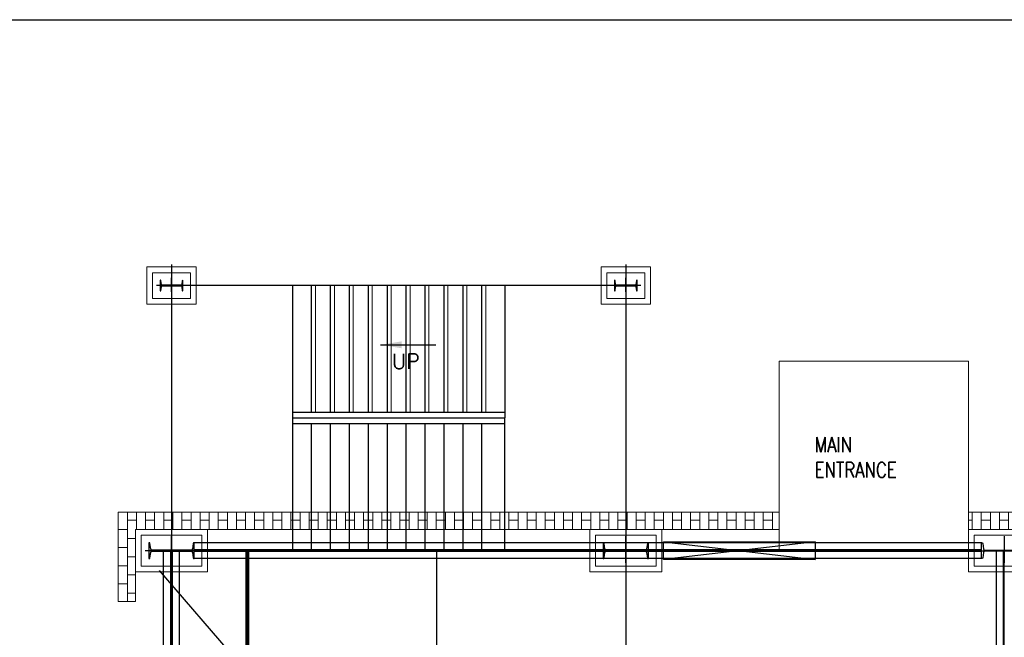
# Model space of a CAD drawing. Header units: inches. Extents: x -204116 to 930598, y -391373 to 256461.
# Tile 25 of 225: x -193679 to -180672, y 42574 to 50728. Entities that reach past the tile are written whole.
import ezdxf
from ezdxf.lldxf.tags import DXFTag

# ---------------------------------------------------------------- set-up
doc = ezdxf.new("R2010")
doc.units = ezdxf.units.IN
doc.header["$LTSCALE"] = 10
doc.header["$MEASUREMENT"] = 0
doc.linetypes.add('CENTER', pattern=[2, 1.25, -0.25, 0.25, -0.25])
doc.linetypes.add('CONTINOUS', pattern=[0])
for name, color, linetype, lineweight in [('cen', 2, 'CENTER2', 25), ('HIDEN', 8, 'CONTINOUS', 9), ('TEXT', 3, 'Continuous', 25)]:
    doc.layers.add(name, color=color, linetype=linetype, lineweight=lineweight)
doc.layers.add('EQP', color=71, linetype='Continuous')
doc.styles.add('romans', font='romans.shx', dxfattribs={"width": 0.8})
doc.styles.get("Standard").update_dxf_attribs({"font": 'simplex.shx'})
tags = doc.linetypes.add('CENTER2', pattern=[1.125, 0.75, -0.125, 0.125, -0.125]).pattern_tags.tags
tags[10:11] = [DXFTag(74, 4), DXFTag(75, 0), DXFTag(340, '0'), DXFTag(46, 1.0), DXFTag(50, 0.0), DXFTag(44, 0.0), DXFTag(45, 0.0)]
tags[8:9] = [DXFTag(74, 4), DXFTag(75, 0), DXFTag(340, '0'), DXFTag(46, 1.0), DXFTag(50, 0.0), DXFTag(44, 0.0), DXFTag(45, 0.0)]
tags[6:7] = [DXFTag(74, 4), DXFTag(75, 0), DXFTag(340, '0'), DXFTag(46, 1.0), DXFTag(50, 0.0), DXFTag(44, 0.0), DXFTag(45, 0.0)]
tags[4:5] = [DXFTag(74, 4), DXFTag(75, 0), DXFTag(340, '0'), DXFTag(46, 1.0), DXFTag(50, 0.0), DXFTag(44, 0.0), DXFTag(45, 0.0)]
doc.dimstyles.new('DIM 100', dxfattribs={"dimtxt": 280, "dimasz": 280, "dimexe": 100, "dimexo": 100, "dimgap": 50, "dimtad": 1, "dimdec": 0, "dimzin": 13, "dimdsep": 46, "dimtxsty": 'Standard', "dimcen": 0, "dimdle": 200, "dimclrd": 252, "dimclre": 20, "dimclrt": 121, "dimadec": 0, "dimazin": 0, "dimtfac": 1.111111, "dimtdec": 0, "dimtix": 1, "dimtmove": 2, "dimatfit": 3, "dimfxl": 1, "dimtolj": 1, "dimtzin": 13, "dimlwd": -1, "dimlwe": -1, "dimarcsym": 0})

# ---------------------------------------------------------------- blocks, each defined once
blk = doc.blocks.new('MB 600')
at = {"layer": 'cen'}
for p, q in [((1434933, -1594061, -4420572), (1434933, -1594411, -4420572)), ((1434583, -1594220, -4420572), (1435283, -1594220, -4420572))]:
    blk.add_line(p, q, dxfattribs=at)
at = {"layer": 'EQP', "color": 3, "ltscale": 0.05, "elevation": -4420572}
blk.add_lwpolyline([(1434633, -1594115), (1434633, -1594325), (1434637, -1594325, 0.373885), (1434647, -1594316), (1434657, -1594243, -0.373885), (1434677, -1594226), (1435188, -1594226, -0.373885), (1435208, -1594243), (1435218, -1594316, 0.373885), (1435228, -1594325), (1435233, -1594325), (1435233, -1594115), (1435228, -1594115, 0.373885), (1435218, -1594124), (1435208, -1594197, -0.373885), (1435188, -1594214), (1434677, -1594214, -0.373885), (1434657, -1594197), (1434647, -1594124, 0.373885), (1434637, -1594115)], format="xyb", close=True, dxfattribs=at)
blk = doc.blocks.new('MB 500')
at = {"layer": 'cen'}
for p, q in [((1444933, -1597638, -4420572), (1444933, -1597822, -4420572)), ((1444733, -1597720, -4420572), (1445133, -1597720, -4420572))]:
    blk.add_line(p, q, dxfattribs=at)
at = {"layer": 'EQP', "color": 3, "ltscale": 0.05, "elevation": -4420572}
blk.add_lwpolyline([(1444783, -1597650), (1444783, -1597790), (1444785, -1597790, 0.373885), (1444792, -1597784), (1444799, -1597735, -0.373885), (1444813, -1597723), (1445053, -1597723, -0.373885), (1445067, -1597735), (1445073, -1597784, 0.373885), (1445080, -1597790), (1445083, -1597790), (1445083, -1597650), (1445080, -1597650, 0.373885), (1445073, -1597656), (1445067, -1597704, -0.373885), (1445053, -1597716), (1444813, -1597716, -0.373885), (1444799, -1597704), (1444792, -1597656, 0.373885), (1444785, -1597650)], format="xyb", close=True, dxfattribs=at)

msp = doc.modelspace()

# ---------------------------------------------------------------- hatches: boundary and pattern name
at = {"layer": 'HIDEN', "ltscale": 25}
h = msp.add_hatch(dxfattribs=at)
h.set_pattern_fill('AR-B816', color=8, scale=15, angle=270, style=0)
h.set_pattern_definition([(270, (-2187736.1, 1866078.67), (120, -2e-14), []), (0, (-2187736.1, 1866078.67), (120, 120), [120, -120])])
h.paths.add_polyline_path([(-192377.5, 35388), (-192147.5, 35388), (-192147.5, 34437.7), (-180197.5, 34437.7), (-180197.5, 35388), (-179967.5, 35388), (-179967.5, 34207.7), (-192377.5, 34207.7)])
h.paths.add_polyline_path([(-192377.5, 43047.7), (-192147.5, 43047.7), (-192147.5, 43997.7), (-183647.5, 43997.7), (-183647.5, 44227.7), (-192377.5, 44227.7)])
h.paths.add_polyline_path([(-179967.5, 43047.7), (-180197.5, 43047.7), (-180197.5, 43997.7), (-181147.5, 43997.7), (-181147.5, 44227.7), (-179967.5, 44227.7)])

# ---------------------------------------------------------------- linework, layer by layer
at = {"color": 1, "ltscale": 500}
for p, q in [((-191672.5, 47497.7, -4480168.1), (-191672.5, 34717.8, -4480168.1)), ((-185672.5, 47497.7, -4480168.1), (-185672.5, 34717.8, -4480168.1)), ((-185672.5, 47217.8, -4480168.1), (-191672.5, 47217.8, -4480168.1)), ((-180972.5, 43717.8, -4480168.1), (-191672.5, 43717.8, -4480168.1)), ((-180672.5, 34717.8, -4480168.1), (-180672.5, 43711.8, -4480168.1))]:
    msp.add_line(p, q, dxfattribs=at)
at = {"color": 250}
for p, q in [((-191472.4, 47217.9), (-191872.4, 47217.9)), ((-191672.4, 47136.5), (-191672.4, 47320.4)), ((-185472.4, 47217.8, 2), (-185872.4, 47217.8, 2)), ((-185672.4, 47136.5, 2), (-185672.4, 47320.3, 2)), ((-191672.4, 43558.5), (-191672.4, 43908.5)), ((-185672.4, 43558.4), (-185672.4, 43908.5)), ((-191322.4, 43717.9), (-192022.4, 43717.9)), ((-185322.4, 43717.8), (-186022.4, 43717.8)), ((-181022.4, 43717.8), (-180322.4, 43717.7))]:
    msp.add_line(p, q, dxfattribs=at)
at = {"color": 250, "linetype": 'CENTER', "ltscale": 500}
for p, q in [((-191672.4, 47217.9), (-191672.5, 34717.9)), ((-185672.4, 47217.8), (-191672.4, 47217.9)), ((-185672.4, 47217.8), (-185672.4, 43727.8)), ((-180972.4, 43717.8), (-191672.4, 43717.9)), ((-185672.4, 43717.8), (-185672.5, 34717.8))]:
    msp.add_line(p, q, dxfattribs=at)
at = {"color": 250, "ltscale": 25}
for p, q in [((-190072.4, 43718, 2.6), (-190072.4, 47218, 2.6)), ((-189822.4, 45542.8, 2.6), (-189822.4, 47218, 2.6)), ((-189572.4, 45542.8, 2.6), (-189572.4, 47218, 2.6)), ((-189322.4, 45542.8, 2.6), (-189322.4, 47217.9, 2.6)), ((-189072.4, 45542.7, 2.6), (-189072.4, 47217.9, 2.6)), ((-188822.4, 45542.7, 2.6), (-188822.4, 47217.9, 2.6)), ((-188572.4, 45542.7, 2.6), (-188572.4, 47217.9, 2.6)), ((-188322.4, 45542.7, 2.6), (-188322.4, 47217.9, 2.6)), ((-188072.4, 45542.7, 2.6), (-188072.4, 47217.9, 2.6)), ((-187822.4, 45542.7, 2.6), (-187822.4, 47217.8, 2.6)), ((-187572.4, 45542.7, 2.6), (-187572.4, 47217.8, 2.6)), ((-187272.5, 47217.5, 2.6), (-187272.6, 43717.5, 2.6)), ((-187272.6, 45542.7, -8841406.7), (-190072.4, 45542.8, -8841406.7)), ((-187272.6, 45467.7, -8841406.7), (-190072.4, 45467.8, -8841406.7)), ((-187272.6, 45392.7, -8841406.7), (-190072.4, 45392.8, -8841406.7)), ((-189822.4, 43718, 2.6), (-189822.4, 45392.8, 2.6)), ((-189572.4, 43718, 2.6), (-189572.4, 45392.8, 2.6)), ((-189322.4, 43717.9, 2.6), (-189322.4, 45392.8, 2.6)), ((-189072.4, 43717.9, 2.6), (-189072.4, 45392.7, 2.6)), ((-188822.4, 43717.9, 2.6), (-188822.4, 45392.7, 2.6)), ((-188572.4, 43717.9, 2.6), (-188572.4, 45392.7, 2.6)), ((-188322.4, 43717.9, 2.6), (-188322.4, 45392.7, 2.6)), ((-188072.4, 43717.9, 2.6), (-188072.4, 45392.7, 2.6)), ((-187822.4, 43717.8, 2.6), (-187822.4, 45392.7, 2.6)), ((-187572.4, 43717.8, 2.6), (-187572.4, 45392.7, 2.6)), ((-185172.4, 43832.8), (-183172.4, 43602.8)), ((-183172.4, 43832.8), (-185172.4, 43602.8)), ((-185172.4, 43832.8), (-183172.4, 43832.8)), ((-185172.4, 43602.8), (-185172.4, 43832.8)), ((-183172.4, 43832.8), (-183172.4, 43602.8)), ((-191777.5, 34723.9, 1624998.3), (-191777.8, 43717.9, 455218)), ((-191682.5, 34723.9, 1624998.3), (-191682.4, 43717.9, 1624998.3)), ((-191662.5, 34723.9, 1624998.3), (-191662.4, 43717.9, 1624998.3)), ((-191567.5, 34723.9, 1624998.3), (-191567.4, 43717.9, 1624998.3)), ((-180967, 43822.7, 2), (-191372.4, 43822.9, 2)), ((-180972.4, 43727.7, 2), (-191372.4, 43727.9, 2)), ((-180972.4, 43707.7, 2), (-191372.4, 43707.9, 2)), ((-180777.5, 34723.8, 1624998.3), (-180777.4, 43723.8, 1624998.3)), ((-180682.5, 34723.8, 1624998.3), (-180682.4, 43723.8, 1624998.3)), ((-180972.4, 43612.8), (-191372.4, 43612.9, 2)), ((-183172.4, 43602.8), (-185172.4, 43602.8))]:
    msp.add_line(p, q, dxfattribs=at)
at = {"color": 1}
msp.add_line((-188172.5, 43717.8, -4480166.1), (-188172.5, 34717.8, -4480166.1), dxfattribs=at)
at = {"color": 250, "ltscale": 0.01}
msp.add_line((-184288.3, 34717.8), (-191832.2, 43457.9), dxfattribs=at)
msp.add_lwpolyline([(-204115.6, 50727.7), (15569.3, 50727.7), (15569.3, 24836.1), (-204115.6, 24836.1)], close=True)
at = {"color": 250, "ltscale": 0.05}
for points in [[(-191522.4, 47147.9), (-191522.4, 47287.9), (-191524.7, 47287.9, 0.3738847), (-191531.7, 47281.9), (-191538.4, 47233.8, -0.3738847), (-191552.3, 47221.7), (-191792.5, 47221.7, -0.3738847), (-191806.3, 47233.8), (-191813.1, 47281.8, 0.3738847), (-191820, 47287.9), (-191822.4, 47287.9), (-191822.4, 47147.9), (-191820, 47147.9, 0.3738847), (-191813.1, 47153.9), (-191806.3, 47202, -0.3738847), (-191792.5, 47214), (-191552.3, 47214, -0.3738847), (-191538.4, 47202), (-191531.7, 47153.9, 0.3738847), (-191524.7, 47147.9)], [(-191372.4, 43612.9), (-191372.4, 43822.9), (-191377.1, 43822.9, 0.3738847), (-191387, 43814.3), (-191397.2, 43741.1, -0.3738847), (-191417.1, 43723.9), (-191927.8, 43723.9, -0.3738847), (-191947.6, 43741.1), (-191957.9, 43814.3, 0.3738847), (-191967.8, 43822.9), (-191972.4, 43822.9), (-191972.4, 43612.9), (-191967.8, 43612.9, 0.3738847), (-191957.9, 43621.5), (-191947.6, 43694.7, -0.3738847), (-191927.8, 43711.9), (-191417.1, 43711.9, -0.3738847), (-191397.2, 43694.7), (-191387, 43621.5, 0.3738847), (-191377.1, 43612.9)], [(-185372.4, 43612.8), (-185372.4, 43822.8), (-185377.1, 43822.8, 0.3738847), (-185387, 43814.2), (-185397.2, 43741, -0.3738847), (-185417.1, 43723.8), (-185927.8, 43723.8, -0.3738847), (-185947.6, 43741), (-185957.9, 43814.2, 0.3738847), (-185967.8, 43822.8), (-185972.4, 43822.8), (-185972.4, 43612.8), (-185967.8, 43612.8, 0.3738847), (-185957.9, 43621.4), (-185947.6, 43694.6, -0.3738847), (-185927.8, 43711.8), (-185417.1, 43711.8, -0.3738847), (-185397.2, 43694.6), (-185387, 43621.4, 0.3738847), (-185377.1, 43612.8)], [(-180972.4, 43612.8), (-180972.4, 43822.8), (-180967.8, 43822.8, -0.3738847), (-180957.9, 43814.2), (-180947.6, 43741, 0.3738847), (-180927.8, 43723.8), (-180417.1, 43723.7, 0.3738847), (-180397.2, 43741), (-180387, 43814.1, -0.3738847), (-180377.1, 43822.7), (-180372.4, 43822.7), (-180372.4, 43612.7), (-180377.1, 43612.7, -0.3738847), (-180387, 43621.3), (-180397.3, 43694.5, 0.3738847), (-180417.1, 43711.7), (-180927.8, 43711.8, 0.3738847), (-180947.6, 43694.6), (-180957.9, 43621.4, -0.3738847), (-180967.8, 43612.8)]]:
    msp.add_lwpolyline(points, format="xyb", close=True, dxfattribs=at)
at = {"color": 250, "ltscale": 0.05, "elevation": 2}
msp.add_lwpolyline([(-185522.4, 47147.8), (-185522.4, 47287.8), (-185524.7, 47287.8, 0.3738847), (-185531.7, 47281.8), (-185538.4, 47233.7, -0.3738847), (-185552.3, 47221.7), (-185792.4, 47221.7, -0.3738847), (-185806.3, 47233.7), (-185813.1, 47281.8, 0.3738847), (-185820, 47287.8), (-185822.4, 47287.8), (-185822.4, 47147.8), (-185820, 47147.8, 0.3738847), (-185813.1, 47153.8), (-185806.3, 47201.9, -0.3738847), (-185792.4, 47214), (-185552.3, 47214, -0.3738847), (-185538.4, 47201.9), (-185531.7, 47153.8, 0.3738847), (-185524.7, 47147.8)], format="xyb", close=True, dxfattribs=at)
at = {"const_width": 50, "elevation": -4480168.1}
msp.add_lwpolyline([(-190672, 36017.8), (-190672, 43717.8)], dxfattribs=at)
at = {"layer": 'HIDEN', "color": 8, "ltscale": 25}
for p, q in [((-190072.3, 47217.6, -4480163.5), (-190072.3, 43717.5, -4480163.5)), ((-189772.5, 45542.7, -4480163.5), (-189772.5, 47217.8, -4480163.5)), ((-189522.5, 45542.7, -4480163.5), (-189522.5, 47217.9, -4480163.5)), ((-189272.5, 45542.7, -4480163.5), (-189272.5, 47217.9, -4480163.5)), ((-189022.5, 45542.7, -4480163.5), (-189022.5, 47217.9, -4480163.5)), ((-188772.5, 45542.7, -4480163.5), (-188772.5, 47217.9, -4480163.5)), ((-188522.5, 45542.7, -4480163.5), (-188522.5, 47217.9, -4480163.5)), ((-188272.5, 45542.7, -4480163.5), (-188272.5, 47217.9, -4480163.5)), ((-188022.5, 45542.7, -4480163.5), (-188022.5, 47217.9, -4480163.5)), ((-187772.5, 45542.7, -4480163.5), (-187772.5, 47217.9, -4480163.5)), ((-187522.5, 45542.7, -4480163.5), (-187522.5, 47218, -4480163.5)), ((-187272.5, 45392.7, -4480163.5), (-187272.5, 47218, -4480163.5)), ((-190072.3, 45542.7, -13321572.8), (-187272.5, 45542.7, -13321572.8)), ((-190072.3, 45467.7, -13321572.8), (-187272.5, 45467.7, -13321572.8)), ((-190072.3, 45392.7, -13321572.8), (-187272.5, 45392.7, -13321572.8)), ((-192377.5, 43047.7, -4480168.1), (-192377.5, 44227.7, -4480168.1)), ((-192377.5, 44227.7, -4480168.1), (-183647.5, 44227.7, -4480168.1)), ((-183647.5, 44227.7, -4480168.1), (-183647.5, 43997.7, -4480168.1)), ((-181147.5, 44227.7, -4480168.1), (-179967.5, 44227.7, -4480168.1)), ((-181147.5, 43997.7, -4480168.1), (-181147.5, 44227.7, -4480168.1)), ((-192147.5, 43047.7, -4480168.1), (-192147.5, 43997.7, -4480168.1)), ((-192147.5, 43997.7, -4480168.1), (-183647.5, 43997.7, -4480168.1)), ((-181147.5, 43997.7, -4480168.1), (-180197.5, 43997.7, -4480168.1)), ((-192377.5, 43047.7, -4480168.1), (-192147.5, 43047.7, -4480168.1))]:
    msp.add_line(p, q, dxfattribs=at)
at = {"layer": 'HIDEN', "color": 8, "ltscale": 25, "elevation": -4480168.1}
for points in [[(-191347.6, 46973.1), (-191997.6, 46973.1), (-191997.6, 47463), (-191347.6, 47463)], [(-191422.6, 47048.1), (-191922.6, 47048.1), (-191922.6, 47388), (-191422.6, 47388)], [(-185347.6, 46973.1), (-185997.6, 46973.1), (-185997.6, 47463), (-185347.6, 47463)], [(-185422.6, 47048.1), (-185922.6, 47048.1), (-185922.6, 47388), (-185422.6, 47388)], [(-183647.5, 43717.7), (-181147.5, 43717.7), (-181147.5, 46217.7), (-183647.5, 46217.7)], [(-191197.5, 43437.7), (-192147.5, 43437.7), (-192147.5, 43997.7), (-191197.5, 43997.7)], [(-185197.5, 43437.7), (-186147.5, 43437.7), (-186147.5, 43997.7), (-185197.5, 43997.7)], [(-181147.5, 43437.7), (-180197.5, 43437.7), (-180197.5, 43997.7), (-181147.5, 43997.7)], [(-191272.5, 43512.7), (-192072.5, 43512.7), (-192072.5, 43922.7), (-191272.5, 43922.7)], [(-185272.5, 43512.7), (-186072.5, 43512.7), (-186072.5, 43922.7), (-185272.5, 43922.7)], [(-181072.5, 43512.7), (-180272.5, 43512.7), (-180272.5, 43922.7), (-181072.5, 43922.7)]]:
    msp.add_lwpolyline(points, close=True, dxfattribs=at)

# ---------------------------------------------------------------- block references
at = {"rotation": 180}
for name, p in [('MB 500', (1253260.3, -1550501.7, -59593.9)), ('MB 500', (1253260.3, -1550501.7, -59593.9)), ('MB 500', (1259260.3, -1550501.7, -59593.9)), ('MB 500', (1259260.3, -1550501.7, -59593.9)), ('MB 600', (1243260.1, -1550502.2, -59595.9)), ('MB 600', (1249260.1, -1550502.2, -59595.9))]:
    msp.add_blockref(name, p, dxfattribs=at)
at = {"xscale": -1, "rotation": 180}
msp.add_blockref('MB 600', (-1615605.1, -1550502.2, -59595.9), dxfattribs=at)

# ---------------------------------------------------------------- texts
at = {"insert": (-183176.3, 44684.8, -4480163), "char_height": 200, "attachment_point": 7, "style": 'romans'}
msp.add_mtext('\\A1;MAIN\\PENTRANCE', dxfattribs=at)
at = {"layer": 'TEXT', "style": 'romans'}
msp.add_text('UP', height=200, dxfattribs=at).set_placement((-188761.1, 46118.3, -2723837.8))

# ---------------------------------------------------------------- leaders
msp.add_leader([(-188911.2, 46435.6, -2724104.3), (-188181.3, 46435.6, -2724104.3)], dimstyle='DIM 100', override={"dimgap": 0.625, "dimtad": 0, "dimfxl": 0.18})

doc.saveas('drawing.dxf')
